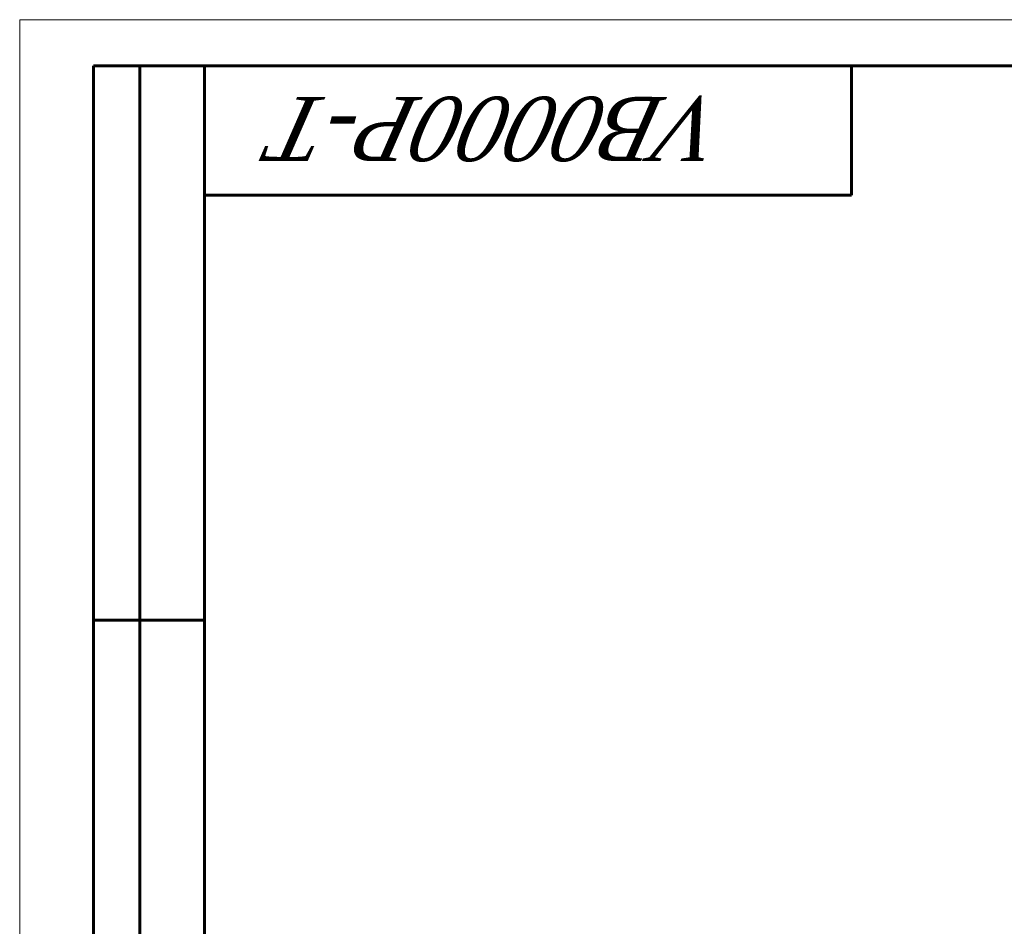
# Model space of a CAD drawing. Header units: millimetres. Extents: x 0 to 210, y 0 to 297.
# Tile 5 of 6: x 0 to 107, y 199 to 297. Entities that reach past the tile are written whole.
import ezdxf

# ---------------------------------------------------------------- set-up
doc = ezdxf.new("R2010")
doc.units = ezdxf.units.MM
doc.linetypes.add('K5LT_BASIC', pattern=[0])
doc.linetypes.add('K5LT_THIN', pattern=[0])
doc.styles.add('KTEXTSTYLE', font='txt', dxfattribs={"width": 0.96, "height": 5})

# ---------------------------------------------------------------- blocks, each defined once
blk = doc.blocks.new('U13')
at = {"color": 7, "linetype": 'K5LT_THIN', "lineweight": 18, "true_color": 0xffffff}
for p, q in [((0, 0), (0, 297)), ((0, 297), (210, 297))]:
    blk.add_line(p, q, dxfattribs=at)
at = {"color": 143, "linetype": 'K5LT_BASIC', "lineweight": 60, "true_color": 0x33acca}
for p, q in [((8, 172), (8, 292)), ((20, 292), (8, 292)), ((13, 172), (13, 292)), ((20, 5), (20, 292)), ((20, 292), (205, 292)), ((90, 292), (90, 278)), ((90, 278), (20, 278)), ((20, 232), (8, 232))]:
    blk.add_line(p, q, dxfattribs=at)
at = {"color": 7, "insert": (76.37, 281.64), "char_height": 7, "attachment_point": 1, "rotation": 180, "style": 'KTEXTSTYLE'}
blk.add_mtext('\\fArial|b0|c204|p34;\\H5.0;\\W1.000;\\Q15;\\fGOST Type AU|b0|i0|c204|p34;\\Q15;\\W0.960;\\H7.00;VB0000P-T', dxfattribs=at)

msp = doc.modelspace()

# ---------------------------------------------------------------- block references
msp.add_blockref('U13', (0, 0))

doc.saveas('drawing.dxf')
